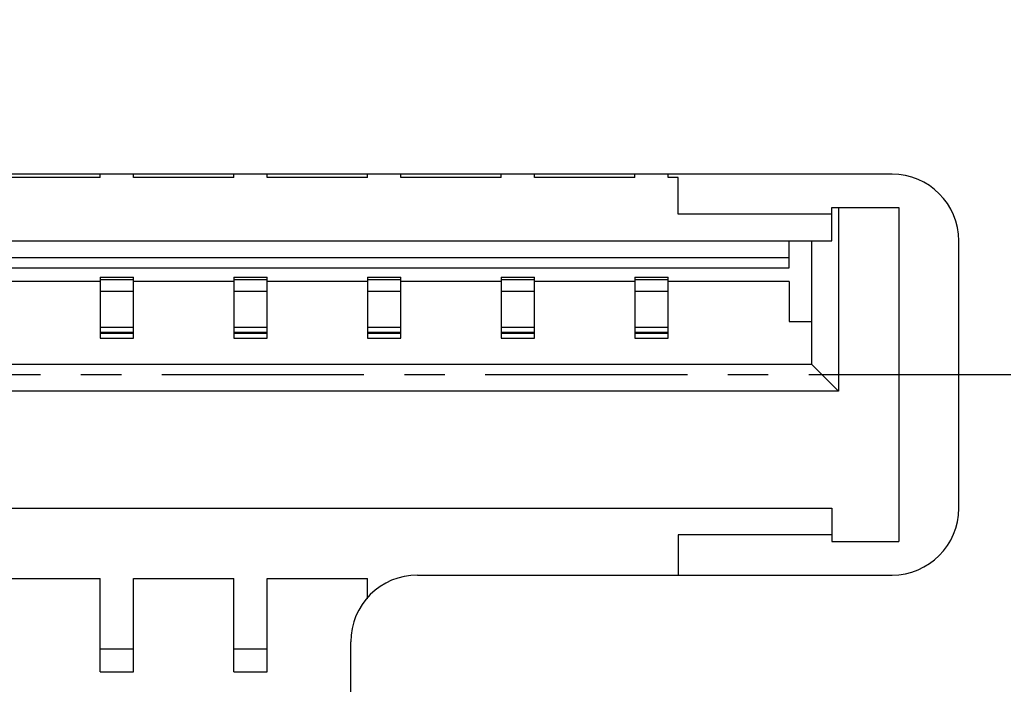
# Model space of a CAD drawing. Header units: inches. Extents: x -96 to 193, y -89 to 116.
# Tile 10 of 18: x 5.95 to 13.32, y 12.26 to 17.24. Entities that reach past the tile are written whole.
import ezdxf

# ---------------------------------------------------------------- set-up
doc = ezdxf.new("R2010")
doc.units = ezdxf.units.IN
doc.header["$LTSCALE"] = 1.21
doc.header["$MEASUREMENT"] = 0
doc.header["$PDMODE"] = 3
doc.header["$PDSIZE"] = 0.3125
doc.linetypes.add('CENTER', pattern=[2, 1.25, -0.25, 0.25, -0.25])
doc.layers.get('0').update_dxf_attribs({"linetype": 'CONTINUOUS'})
doc.layers.get('Defpoints').update_dxf_attribs({"linetype": 'CONTINUOUS'})
doc.layers.add('DIM', color=3, linetype='CONTINUOUS')
doc.styles.get("Standard").update_dxf_attribs({"font": 'txt', "width": 0.8})
doc.dimstyles.get("Standard").update_dxf_attribs({"dimtxt": 0.15625, "dimasz": 0.1875, "dimexe": 0.125, "dimexo": 0.0625, "dimgap": 0.09, "dimtad": 0, "dimtih": 1, "dimtoh": 1, "dimzin": 4, "dimdsep": 46, "dimtxsty": 'STANDARD', "dimblk": '_FILLED', "dimblk1": '_FILLED', "dimblk2": '_FILLED', "dimcen": 0.09, "dimazin": 1, "dimtp": 0.01, "dimtm": 0.01, "dimtfac": 1, "dimtofl": 0, "dimtmove": 0, "dimatfit": 3, "dimldrblk": '_FILLED', "dimfxl": 1, "dimtolj": 1, "dimtzin": 4, "dimarcsym": 0})

# ---------------------------------------------------------------- blocks, each defined once
blk = doc.blocks.new('_FILLED')
at = {"color": 0, "linetype": 'ByBlock'}
blk.add_solid([(0, 0), (-1, 0.1667), (-1, -0.1667)], dxfattribs=at)
blk = doc.blocks.new('*D7')
at = {"layer": 'Defpoints', "color": 0}
for p in [(-15.5044, 53.2835), (-15.5044, 28.5815), (27.4306, 14.5815)]:
    blk.add_point(p, dxfattribs=at)
at = {"layer": 'DIM', "color": 0, "lineweight": -2}
for p, q in [((-15.5044, 28.644), (-15.5044, 53.4085)), ((27.4306, 14.644), (27.4306, 53.4085)), ((-13.0044, 53.2835), (1.8731, 53.2835)), ((24.9306, 53.2835), (10.0531, 53.2835))]:
    blk.add_line(p, q, dxfattribs=at)
at = {"layer": 'DIM', "color": 0, "lineweight": -2, "xscale": 2.5, "yscale": 2.5, "zscale": 2.5, "rotation": 180}
blk.add_blockref('_FILLED', (-15.5044, 53.2835), dxfattribs=at)
at = {"layer": 'DIM', "color": 0, "lineweight": -2, "xscale": 2.5, "yscale": 2.5, "zscale": 2.5}
blk.add_blockref('_FILLED', (27.4306, 53.2835), dxfattribs=at)
at = {"layer": 'DIM', "color": 0, "insert": (5.9631, 53.2835), "char_height": 2.5, "attachment_point": 5}
blk.add_mtext('\\A1;42.93', dxfattribs=at)

msp = doc.modelspace()

# ---------------------------------------------------------------- linework, layer by layer
at = {"color": 7, "linetype": 'Continuous'}
for p, q in [((12.4806, 16.0815), (-5.1194, 16.0815)), ((6.5556, 16.0565), (6.5556, 16.0815)), ((6.8056, 16.0565), (6.8056, 16.0815)), ((7.5556, 16.0565), (7.5556, 16.0815)), ((7.8056, 16.0565), (7.8056, 16.0815)), ((8.5556, 16.0565), (8.5556, 16.0815)), ((8.8056, 16.0565), (8.8056, 16.0815)), ((9.5556, 16.0565), (9.5556, 16.0815)), ((9.8056, 16.0565), (9.8056, 16.0815)), ((10.5556, 16.0565), (10.5556, 16.0815)), ((10.8056, 16.0565), (10.8056, 16.0815)), ((6.5556, 16.0565), (5.8056, 16.0565)), ((7.5556, 16.0565), (6.8056, 16.0565)), ((8.5556, 16.0565), (7.8056, 16.0565)), ((9.5556, 16.0565), (8.8056, 16.0565)), ((10.5556, 16.0565), (9.8056, 16.0565)), ((10.8806, 16.0565), (10.8056, 16.0565)), ((10.8806, 15.7815), (10.8806, 16.0565)), ((12.0306, 15.7815), (10.8806, 15.7815)), ((12.0306, 15.8315), (12.5306, 15.8315)), ((12.0306, 15.5815), (12.0306, 15.8315)), ((12.0806, 15.8315), (12.0806, 14.4565)), ((12.5306, 15.8315), (12.5306, 13.3315)), ((-5.1694, 15.5815), (12.0306, 15.5815)), ((11.7106, 15.381), (11.7106, 15.5815)), ((11.8806, 14.6565), (11.8806, 15.5815)), ((12.9806, 13.5815), (12.9806, 15.5815)), ((-4.3494, 15.4565), (11.7106, 15.4565)), ((-4.3494, 15.381), (11.7106, 15.381)), ((6.5556, 15.2777), (5.8056, 15.2777)), ((6.5556, 15.3112), (6.5556, 14.8548)), ((6.5556, 15.3112), (6.8056, 15.3112)), ((6.5556, 15.2936), (6.8056, 15.2936)), ((6.8056, 14.8548), (6.8056, 15.3112)), ((7.5556, 15.2777), (6.8056, 15.2777)), ((7.5556, 15.3112), (7.8056, 15.3112)), ((7.5556, 15.3112), (7.5556, 14.8548)), ((7.5556, 15.2936), (7.8056, 15.2936)), ((7.8056, 14.8548), (7.8056, 15.3112)), ((8.5556, 15.2777), (7.8056, 15.2777)), ((8.5556, 15.3112), (8.8056, 15.3112)), ((8.5556, 15.3112), (8.5556, 14.8548)), ((8.5556, 15.2936), (8.8056, 15.2936)), ((8.8056, 14.8548), (8.8056, 15.3112)), ((9.5556, 15.2777), (8.8056, 15.2777)), ((9.5556, 15.3112), (9.8056, 15.3112)), ((9.5556, 15.3112), (9.5556, 14.8548)), ((9.5556, 15.2936), (9.8056, 15.2936)), ((9.8056, 14.8548), (9.8056, 15.3112)), ((10.5556, 15.2777), (9.8056, 15.2777)), ((10.5556, 15.3112), (10.8056, 15.3112)), ((10.5556, 15.3112), (10.5556, 14.8548)), ((10.5556, 15.2936), (10.8056, 15.2936)), ((10.8056, 14.8548), (10.8056, 15.3112)), ((11.7106, 15.2777), (10.8056, 15.2777)), ((11.7106, 15.2777), (11.7106, 14.9777)), ((6.8056, 15.2023), (6.5556, 15.2023)), ((7.8056, 15.2023), (7.5556, 15.2023)), ((8.8056, 15.2023), (8.5556, 15.2023)), ((9.8056, 15.2023), (9.5556, 15.2023)), ((10.8056, 15.2023), (10.5556, 15.2023)), ((11.7106, 14.9777), (11.8806, 14.9777)), ((6.5556, 14.9369), (6.8056, 14.9369)), ((6.5556, 14.8989), (6.8056, 14.8989)), ((6.5556, 14.891), (6.8056, 14.891)), ((7.5556, 14.9369), (7.8056, 14.9369)), ((7.5556, 14.8989), (7.8056, 14.8989)), ((7.5556, 14.891), (7.8056, 14.891)), ((8.5556, 14.9369), (8.8056, 14.9369)), ((8.5556, 14.8989), (8.8056, 14.8989)), ((8.5556, 14.891), (8.8056, 14.891)), ((9.5556, 14.9369), (9.8056, 14.9369)), ((9.5556, 14.8989), (9.8056, 14.8989)), ((9.5556, 14.891), (9.8056, 14.891)), ((10.5556, 14.9369), (10.8056, 14.9369)), ((10.5556, 14.8989), (10.8056, 14.8989)), ((10.5556, 14.891), (10.8056, 14.891)), ((6.5556, 14.8548), (6.8056, 14.8548)), ((7.5556, 14.8548), (7.8056, 14.8548)), ((8.5556, 14.8548), (8.8056, 14.8548)), ((9.5556, 14.8548), (9.8056, 14.8548)), ((10.5556, 14.8548), (10.8056, 14.8548)), ((11.8806, 14.6565), (-4.5194, 14.6565)), ((11.8806, 14.6565), (12.0806, 14.4565)), ((12.0806, 14.4565), (-4.7194, 14.4565)), ((-5.1694, 13.5815), (12.0306, 13.5815)), ((12.0306, 13.5815), (12.0306, 13.3315)), ((12.0306, 13.3815), (10.8806, 13.3815)), ((10.8806, 13.3815), (10.8806, 13.0815)), ((12.0306, 13.3315), (12.5306, 13.3315)), ((5.8056, 13.0565), (6.5556, 13.0565)), ((6.5556, 12.3565), (6.5556, 13.0565)), ((6.8056, 13.0565), (7.5556, 13.0565)), ((6.8056, 12.3565), (6.8056, 13.0565)), ((7.5556, 12.3565), (7.5556, 13.0565)), ((7.8056, 13.0565), (8.5556, 13.0565)), ((7.8056, 12.3565), (7.8056, 13.0565)), ((8.5556, 12.9029), (8.5556, 13.0565)), ((8.9306, 13.0815), (12.4806, 13.0815)), ((6.5556, 12.5294), (6.8056, 12.5294)), ((7.5556, 12.5294), (7.8056, 12.5294)), ((8.4306, 9.0815), (8.4306, 12.5815)), ((6.5556, 12.3565), (6.8056, 12.3565)), ((7.5556, 12.3565), (7.8056, 12.3565))]:
    msp.add_line(p, q, dxfattribs=at)
at = {"color": 6, "linetype": 'CENTER'}
msp.add_line((-26.863, 14.5815), (38.4173, 14.5815), dxfattribs=at)
at = {"color": 7, "linetype": 'Continuous'}
msp.add_circle((3.6806, 14.5815), 29, dxfattribs=at)
for centre, start, end in [((12.4806, 15.5815), 0, 90), ((12.4806, 13.5815), 270, 0), ((8.9306, 12.5815), 90, 180)]:
    msp.add_arc(centre, 0.5, start, end, dxfattribs=at)

# ---------------------------------------------------------------- dimensions: what is measured, and where the dimension line sits
at = {"layer": 'DIM'}
dim = msp.add_linear_dim(base=(-15.50436, 53.2835), p1=(27.43059, 14.58149), p2=(-15.50436, 28.58149), dimstyle='STANDARD', override={"dimtxt": 2.5, "dimasz": 2.5, "dimtih": 0, "dimtoh": 0, "dimzin": 0, "dimcen": 0.198, "dimadec": 0, "dimazin": 0, "dimtp": 0, "dimtm": 0, "dimtdec": 4, "dimtzin": 0}, dxfattribs=at)
dim.commit()
dim.dimension.update_dxf_attribs({"geometry": '*D7', "text_midpoint": (5.96312, 53.2835)})

doc.saveas('drawing.dxf')
